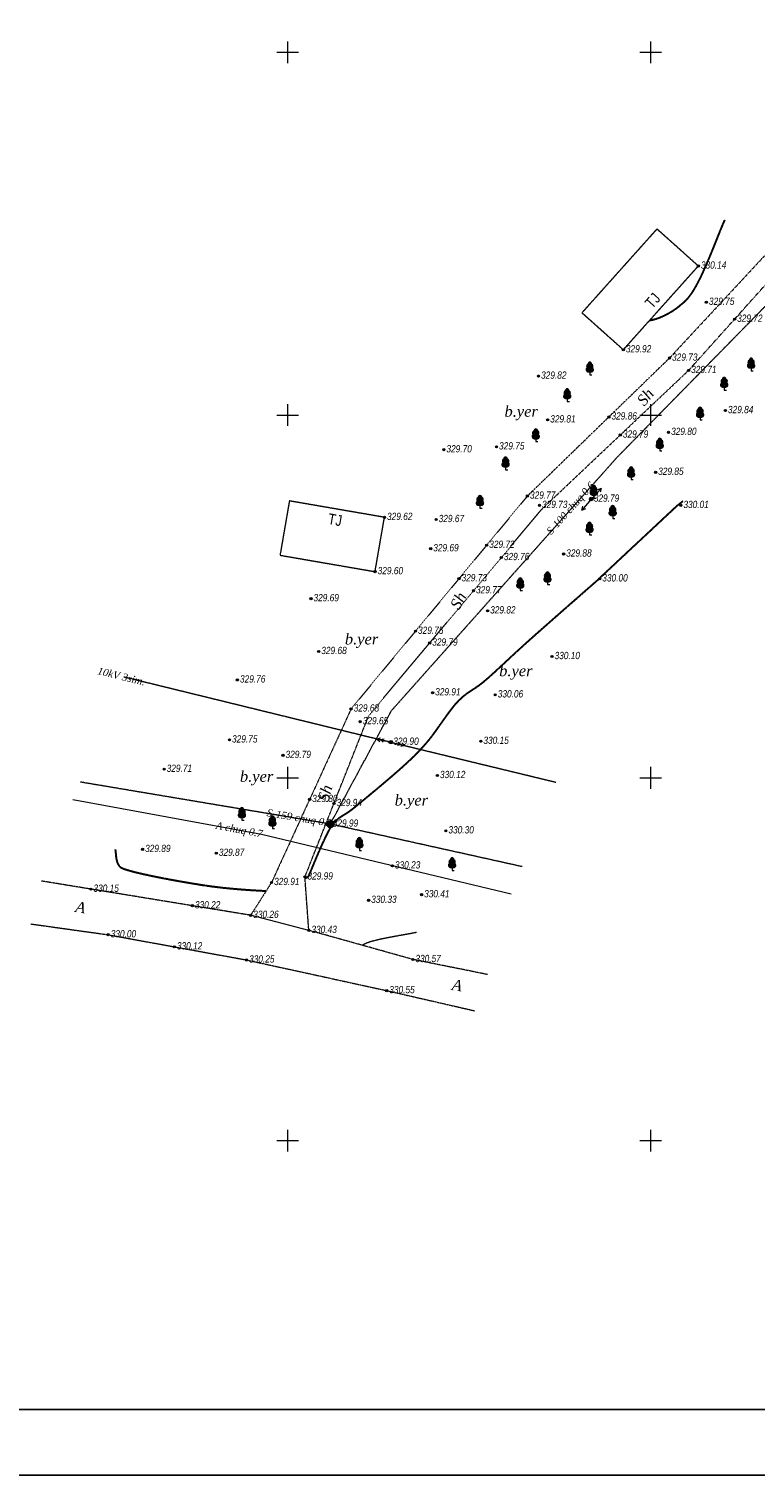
# Model space of a CAD drawing. Header units: millimetres. Extents: x 3960971 to 4113015, y -456608 to 60100.
# Tile 31 of 61: x 3991126 to 4001127, y -90507 to -70576. Entities that reach past the tile are written whole.
import ezdxf
from ezdxf.enums import TextEntityAlignment as Align

# ---------------------------------------------------------------- set-up
doc = ezdxf.new("R2010")
doc.units = ezdxf.units.MM
for name, pattern in [('Build_Contour_Resid_m1', [1, 1, 0]), ('Commnctn_Electr_VLP_High_Built_m1', [1, 1, 0]), ('Commnctn_Waterpipes_Line_Unground_m1', [10, 8, -0.5, 1, -0.5]), ('Footway_NotBorder_Line_m1', [3, 1.5, -1.5]), ('Relef_Horizontal_Basic_m1', [1, 1, 0]), ('Relef_Horizontal_Bold_m1', [1, 1, 0])]:
    doc.linetypes.add(name, pattern=pattern)
for name, color, linetype, lineweight, true_color in [('AUTO#_ROADS_EXIST_L', 7, 'Continuous', 15, 0x000000), ('AUTO#_ROADS_MTRAL_T', 7, 'Continuous', 15, 0x000000), ('COMMN_OBJCT_#####_B', 7, 'Continuous', 15, 0x000000), ('COMMN_OBJCT_CONCT_L', 7, 'Continuous', 15, 0x000000), ('COMMN_OBJCT_CONCT_T', 7, 'Continuous', 15, 0x000000), ('COMMN_OBJCT_WATER_L', 7, 'Continuous', 15, 0x000000), ('COMMN_OBJCT_WATER_T', 7, 'Continuous', 15, 0x000000), ('COMMN_OBJCT_WELL#_B', 7, 'Continuous', 15, 0x000000), ('GREEN_VGTAT_SRVEY_B', 7, 'Continuous', 15, 0x000000), ('RELEF_TEXT#_#####_T', 7, 'Continuous', 15, 0x000000)]:
    doc.layers.add(name, color=color, linetype=linetype, lineweight=lineweight, true_color=true_color)
for name, color, linetype, true_color in [('BUILD_RESID_CNTUR_P', 7, 'Continuous', 0x000000), ('BUILD_RESID_TITLE_T', 7, 'Continuous', 0x000000), ('COMMN_OBJCT_ELCTR_B', 7, 'Continuous', 0x000000), ('COMMN_OBJCT_ELCTR_L', 7, 'Continuous', 0x000000), ('COMMN_OBJCT_ELCTR_T', 7, 'Continuous', 0x000000), ('GEODS_POINT_GRID#_B', 7, 'Continuous', 0x000000), ('RELEF_HRZNT_BASIC_L', 7, 'Continuous', 0x000000), ('RELEF_HRZNT_BOLD#_L', 7, 'Continuous', 0x000000), ('RELEF_POINT_PICKT_B', 7, 'Continuous', 0x000000), ('RELEF_POINT_PICKT_T', 7, 'Continuous', 0x000000)]:
    doc.layers.add(name, color=color, linetype=linetype, true_color=true_color)
doc.styles.add('БМ-431 (Times New Roman К)', font='timesi.ttf', dxfattribs={"height": 1})
doc.styles.add('Д-431 (Arial Narrow К)', font='ARIALNI.TTF', dxfattribs={"height": 1})
doc.styles.add('Р-131 (Arial Narrow)', font='ARIALN.TTF', dxfattribs={"height": 1})
doc.linetypes.add('Auto_Material_Border_Line_m1', pattern='A,0,[3,Topography.shx,S=0.5,R=0,X=0,Y=0],-0.5', length=0.5)
doc.linetypes.add('Commnctn_Connect_Line_Unground_m1', pattern='A,4,[3,Topography.shx,S=2.5,R=0,X=0,Y=0],4,-0.5,1,-0.5', length=10)

# ---------------------------------------------------------------- blocks, each defined once
blk = doc.blocks.new('CommnctnPoleTcircle_m1')
at = {"layer": 'COMMN_OBJCT_#####_B', "lineweight": 13, "true_color": 0xfffffe}
h = blk.add_hatch(color=7, dxfattribs=at)
edge = h.paths.add_edge_path()
edge.add_arc((0, 0), 0.5, 0, 360)
at = {"layer": 'COMMN_OBJCT_#####_B', "color": 18, "lineweight": 9, "true_color": 0x000000}
blk.add_circle((0, 0), 0.5, dxfattribs=at)
blk = doc.blocks.new('ElectricHighVLP_m1')
at = {"layer": 'COMMN_OBJCT_ELCTR_B', "color": 18, "linetype": 'Continuous', "lineweight": 20, "true_color": 0x000000}
for p, q in [((0, 0), (4, 0)), ((3, 0), (2, 0.5)), ((3, 0), (2, -0.5)), ((4, 0), (3, 0.5)), ((4, 0), (3, -0.5))]:
    blk.add_line(p, q, dxfattribs=at)
blk = doc.blocks.new('ElectricLowVLP_m1')
at = {"layer": 'COMMN_OBJCT_ELCTR_B', "color": 18, "linetype": 'Continuous', "lineweight": 20, "true_color": 0x000000}
for p, q in [((0, 0), (4, 0)), ((4, 0), (3, 0.5)), ((4, 0), (3, -0.5))]:
    blk.add_line(p, q, dxfattribs=at)
blk = doc.blocks.new('WellinspectWater_m1')
at = {"layer": 'COMMN_OBJCT_WELL#_B', "linetype": 'Continuous', "lineweight": 13, "true_color": 0xfffffe}
blk.add_hatch(color=7, dxfattribs=at).paths.add_polyline_path([(-1, 0, 1), (1, 0, 1)])
at = {"layer": 'COMMN_OBJCT_WELL#_B', "color": 18, "linetype": 'Continuous', "lineweight": 13, "true_color": 0x000000}
blk.add_line((-1, 0), (1, 0), dxfattribs=at)
blk.add_circle((0, 0), 1, dxfattribs=at)
blk = doc.blocks.new('PointHight_m1')
at = {"layer": 'RELEF_POINT_PICKT_B', "linetype": 'Continuous', "lineweight": 15, "true_color": 0x000000}
h = blk.add_hatch(color=18, dxfattribs=at)
edge = h.paths.add_edge_path()
edge.add_arc((0, 0), 0.3, 0, 360)
at = {"layer": 'RELEF_POINT_PICKT_B', "color": 18, "linetype": 'Continuous', "lineweight": 15, "true_color": 0x000000}
blk.add_circle((0, 0), 0.3, dxfattribs=at)
blk.add_point((0, 0), dxfattribs=at)
blk = doc.blocks.new('CrossCoord_m1')
at = {"layer": 'GEODS_POINT_GRID#_B', "color": 3, "lineweight": 20, "true_color": 0x00ff00, "flags": 128}
for points in [[(-3, 0), (3, 0)], [(0, 3), (0, -3)]]:
    blk.add_lwpolyline(points, dxfattribs=at)
blk = doc.blocks.new('GreenBroadleaf_m1')
at = {"layer": 'GREEN_VGTAT_SRVEY_B', "linetype": 'Continuous', "lineweight": 13, "true_color": 0xfffffe}
h = blk.add_hatch(color=7, dxfattribs=at)
h.dxf.hatch_style = 1
edge = h.paths.add_edge_path()
edge.add_line((-0.48, 0.8), (0.48, 0.8))
edge.add_arc((0.41, 1.41), 0.612, 276.5567, 421.5805)
edge.add_arc((0.28, 2.38), 0.602, 314.3499, 428.7548)
edge.add_arc((0, 3), 0.501, 352.9771, 449.7089)
edge.add_arc((0, 3), 0.501, 90.2911, 187.0229)
edge.add_arc((-0.28, 2.38), 0.602, 111.2452, 225.6501)
edge.add_arc((-0.41, 1.41), 0.612, 118.4195, 263.4433)
at = {"layer": 'GREEN_VGTAT_SRVEY_B', "color": 18, "linetype": 'Continuous', "lineweight": 13, "true_color": 0x000000}
blk.add_line((-0.48, 0.8), (0.48, 0.8), dxfattribs=at)
blk.add_lwpolyline([(0, 0.8), (0, 0), (0.6, 0)], dxfattribs=at)
for centre, radius, start, end in [((-0.41, 1.41), 0.612, 118.4195, 263.4433), ((-0.28, 2.38), 0.602, 111.2452, 225.6501), ((0, 3), 0.501, 90.2911, 187.0229), ((0, 3), 0.501, 352.9771, 89.7089), ((0.41, 1.41), 0.612, 276.5567, 61.5805), ((0.28, 2.38), 0.602, 314.3499, 68.7548)]:
    blk.add_arc(centre, radius, start, end, dxfattribs=at)

msp = doc.modelspace()

# ---------------------------------------------------------------- linework, layer by layer
at = {"color": 7, "lineweight": 25}
for points in [[(3960970.845, -28860.128), (4113015.323, -28860.128), (4113015.323, -90507.341), (3960970.845, -90507.341)], [(4111836.269, -89605.665), (3965919.015, -89605.665), (3965919.015, -29837.599), (4111836.269, -29837.599)]]:
    msp.add_lwpolyline(points, close=True, dxfattribs=at)
at = {"layer": 'AUTO#_ROADS_EXIST_L', "color": 18, "linetype": 'Footway_NotBorder_Line_m1', "lineweight": 15, "true_color": 0x000000, "flags": 128}
for points in [[(3983620.295, -80689.665), (3982890.7, -80585.938), (3980900.3, -80012.038), (3980733.2, -79529.038), (3980975.4, -79067.138), (3982693.3, -77118.938), (3986194.4, -73468.638), (3988042.8, -71572.538), (3991986.2, -67603.138), (3995962.461, -63537.61), (3997628.5, -61747.738), (4000188.1, -58953.438), (4001252.1, -57746.638), (4003766.9, -54832.138), (4005481.293, -52978.499), (4006446.4, -51899.638), (4007404.366, -52135.898), (4015061.8, -59635.038), (4010688.1, -64039.538), (4007935.7, -66862.238), (4006477.2, -68241.738), (4004454, -70258.538), (4001165.2, -73801.738), (3999948.2, -75112.238), (3997991.4, -77013.538), (3995562.6, -79947.538), (3994466.9, -82339.338), (3994179.3, -82792.138), (3991978.8, -82431.738), (3991297.868, -82320.214)], [(3997442.323, -83608.513), (3996413, -83400.838), (3994980.7, -82999.738), (3994927, -82262.838), (3995805.085, -80041.265), (3998190.14, -77194.43), (4000210.9, -75282.538), (4001814.42, -73494.521), (4004663.4, -70510.338), (4006538.5, -68614.638), (4007904.6, -67331.538), (4010790.4, -64368.938), (4015318.7, -59870.338), (4017114.2, -61627.938), (4019702.5, -64303.938), (4023423.449, -68323.286), (4020960.9, -70791.138), (4019647.444, -72021.753), (4017953, -73761.138), (4016959, -74793.538), (4010706.677, -81324.927), (4009156.7, -82905.138), (4006418.134, -85428.953), (4004282.3, -85003.638), (4003673.948, -84891.646)], [(3991152.666, -82911.414), (3992217, -83060.038), (3994122, -83407.238), (3996053.2, -83829.738), (3997265.354, -84108.307)]]:
    msp.add_lwpolyline(points, dxfattribs=at)
at = {"layer": 'AUTO#_ROADS_EXIST_L', "color": 18, "linetype": 'Auto_Material_Border_Line_m1', "lineweight": 15, "true_color": 0x000000, "flags": 128}
msp.add_lwpolyline([(3994980.7, -82999.738), (3994179.3, -82792.138)], dxfattribs=at)
at = {"layer": 'BUILD_RESID_CNTUR_P', "color": 18, "linetype": 'Build_Contour_Resid_m1', "lineweight": 13, "true_color": 0x000000, "flags": 128}
for points in [[(3999312.3, -74997.538), (4000345.5, -73842.838), (3999775.582, -73332.888), (3998742.382, -74487.588)], [(3995893, -78055.338), (3996022.2, -77307.438), (3994712.782, -77081.236), (3994583.582, -77829.136)]]:
    msp.add_lwpolyline(points, close=True, dxfattribs=at)
at = {"layer": 'COMMN_OBJCT_CONCT_L', "color": 3, "linetype": 'Commnctn_Connect_Line_Unground_m1', "lineweight": 15, "true_color": 0x00ff00, "flags": 128}
msp.add_lwpolyline([(3997766.887, -82501.425), (3994327.155, -81679.816), (3991730.564, -81203.031)], dxfattribs=at)
at = {"layer": 'COMMN_OBJCT_ELCTR_L', "color": 1, "linetype": 'Commnctn_Electr_VLP_High_Built_m1', "lineweight": 20, "true_color": 0xff0000, "flags": 128}
msp.add_lwpolyline([(3992430.705, -79503.942), (3996108.6, -80405.938), (3998384.651, -80957.555)], dxfattribs=at)
at = {"layer": 'COMMN_OBJCT_WATER_L', "color": 5, "linetype": 'Commnctn_Waterpipes_Line_Unground_m1', "lineweight": 15, "true_color": 0x0000ff, "flags": 128}
for points in [[(3995275.7, -81534.438), (3996119.784, -79970.013), (3999226.256, -76479.778), (4004261.2, -71342.774), (4008473.631, -66992.729), (4011507.459, -63888.876), (4016307.425, -59180.823), (4019271.924, -56565.143)], [(3997918.804, -82121.766), (3995275.7, -81534.438), (3991832.403, -80955.889)]]:
    msp.add_lwpolyline(points, dxfattribs=at)
at = {"layer": 'RELEF_HRZNT_BASIC_L', "color": 34, "linetype": 'Relef_Horizontal_Basic_m1', "lineweight": 15, "true_color": 0xa55200, "elevation": 33050}
msp.add_lwpolyline([(3996463.271, -83028.1), (3996450.268, -83031.108), (3996420.878, -83037.364), (3996369.355, -83047.345), (3996289.631, -83061.746), (3996178.382, -83081.456), (3996062.193, -83103.004), (3995949.574, -83126.325), (3995849.034, -83151.354), (3995769.082, -83178.025), (3995718.228, -83206.275)], dxfattribs=at)
at = {"layer": 'RELEF_HRZNT_BOLD#_L', "color": 34, "linetype": 'Relef_Horizontal_Bold_m1', "lineweight": 30, "true_color": 0xa55200, "elevation": 33000}
for points in [[(3999675.317, -74591.833), (3999675.317, -74591.833), (3999727.121, -74581.488), (3999786.917, -74563.08), (3999852.837, -74536.534), (3999923.015, -74501.774), (3999995.583, -74458.726), (4000068.674, -74407.314), (4000140.421, -74347.464), (4000208.958, -74279.1), (4000263.36, -74207.671), (4000319.745, -74113.362), (4000377.021, -74001.79), (4000434.098, -73878.572), (4000489.882, -73749.325), (4000543.285, -73619.666), (4000593.213, -73495.211), (4000638.576, -73381.578), (4000678.282, -73284.384), (4000711.24, -73209.244)], [(3994928.099, -82277.911), (3994945.952, -82273.62), (3994961.561, -82268.116), (3994973.947, -82257.865), (3994983.512, -82244.334), (3994995.876, -82215.597), (3995024.518, -82145.936), (3995065.397, -82047.279), (3995114.476, -81931.555), (3995167.714, -81810.693), (3995221.072, -81696.619), (3995270.512, -81601.264), (3995311.993, -81536.554), (3995357.865, -81485.17), (3995400.802, -81447.964), (3995443.409, -81418.713), (3995488.288, -81391.196), (3995538.043, -81359.19), (3995595.278, -81316.472), (3995647.352, -81273.951), (3995717.771, -81215.959), (3995801.514, -81146.557), (3995893.56, -81069.808), (3995988.89, -80989.772), (3996082.484, -80910.511), (3996169.321, -80836.086), (3996244.381, -80770.559), (3996302.644, -80717.99), (3996358.66, -80665.977), (3996405.092, -80622.462), (3996445.391, -80583.686), (3996483.013, -80545.886), (3996521.409, -80505.3), (3996564.032, -80458.168), (3996614.337, -80400.728), (3996664.837, -80338.556), (3996718.828, -80266.217), (3996775.196, -80187.376), (3996832.825, -80105.699), (3996890.602, -80024.85), (3996947.413, -79948.496), (3997002.142, -79880.302), (3997053.676, -79823.933), (3997114.61, -79767.822), (3997168.076, -79726.25), (3997218.329, -79692.427), (3997269.626, -79659.558), (3997326.22, -79620.851), (3997392.369, -79569.513), (3997442.659, -79526.703), (3997497.203, -79478.309), (3997556.204, -79424.554), (3997619.863, -79365.659), (3997688.384, -79301.845), (3997761.967, -79233.334), (3997840.815, -79160.348), (3997925.129, -79083.109), (3998015.113, -79001.837), (3998100.203, -78925.954), (3998200.243, -78837.281), (3998310.379, -78740.031), (3998425.757, -78638.42), (3998541.523, -78536.662), (3998652.822, -78438.97), (3998754.801, -78349.558), (3998842.605, -78272.642), (3998911.381, -78212.434), (3998956.274, -78173.15), (3998972.43, -78159.002), (3998977.674, -78152.723), (3998981.989, -78148.439), (3999006.949, -78125.073), (3999075.251, -78061.139), (3999177.324, -77965.604), (3999303.594, -77847.433), (3999444.488, -77715.593), (3999590.434, -77579.05), (3999731.857, -77446.771), (3999859.186, -77327.722), (3999962.848, -77230.868), (4000033.268, -77165.177), (4000060.875, -77139.615), (4000073.958, -77129.705), (4000087.26, -77120.044), (4000101.84, -77108.224), (4000118.972, -77093.974), (4000132.73, -77082.51)], [(3992312.792, -81884.275), (3992314.415, -81890.965), (3992316.93, -81906.113), (3992319.548, -81932.54), (3992322.771, -81972.69), (3992330.42, -82026.483), (3992342.942, -82068.683), (3992357.957, -82097.844), (3992371.319, -82115.384), (3992379.141, -82123.441), (3992383.986, -82127.411), (3992397.942, -82135.768), (3992428.881, -82149.254), (3992486.957, -82168.753), (3992582.627, -82195.012), (3992698.798, -82222.652), (3992829.965, -82250.906), (3992970.622, -82279.008), (3993115.264, -82306.192), (3993258.386, -82331.692), (3993394.483, -82354.742), (3993518.049, -82374.575), (3993647.068, -82393.017), (3993775.449, -82408.559), (3993900.063, -82421.427), (3994017.78, -82431.846), (3994125.47, -82440.043), (3994220.003, -82446.242), (3994298.25, -82450.669), (3994357.081, -82453.55), (3994393.366, -82455.111)]]:
    msp.add_lwpolyline(points, dxfattribs=at)

# ---------------------------------------------------------------- block references
at = {"layer": 'COMMN_OBJCT_#####_B', "color": 18, "true_color": 0x000000, "xscale": 50, "yscale": 50, "zscale": 50}
for p in [(3998870.7, -77055.238), (3996108.6, -80405.938)]:
    msp.add_blockref('CommnctnPoleTcircle_m1', p, dxfattribs=at)
at = {"layer": 'COMMN_OBJCT_ELCTR_B', "color": 18, "true_color": 0x000000}
for name, p, xscale, yscale, zscale, rotation in [('ElectricLowVLP_m1', (3998870.7, -77055.238), 50, 50, 50, 47.08611832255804), ('ElectricLowVLP_m1', (3998870.7, -77055.238), 50.00000000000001, 50.00000000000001, 50.00000000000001, 230.2892862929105), ('ElectricHighVLP_m1', (3996108.6, -80405.938), 49.99999999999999, 49.99999999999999, 49.99999999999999, 166.2203020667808), ('ElectricHighVLP_m1', (3996108.6, -80405.938), 50.00000000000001, 50.00000000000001, 50.00000000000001, 346.3766305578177)]:
    msp.add_blockref(name, p, dxfattribs=dict(at, xscale=xscale, yscale=yscale, zscale=zscale, rotation=rotation))
at = {"layer": 'COMMN_OBJCT_WELL#_B', "color": 18, "true_color": 0x000000, "xscale": 50, "yscale": 50, "zscale": 50}
msp.add_blockref('WellinspectWater_m1', (3995275.7, -81534.438), dxfattribs=at)
at = {"layer": 'GEODS_POINT_GRID#_B', "color": 3, "true_color": 0x00ff00, "xscale": 50, "yscale": 50, "zscale": 50}
for p in [(3994688.8, -70897.838), (3999688.8, -70897.838), (3994688.8, -75897.838), (3999688.8, -75897.838), (3994688.8, -80897.838), (3999688.8, -80897.838), (3994688.8, -85897.838), (3999688.8, -85897.838)]:
    msp.add_blockref('CrossCoord_m1', p, dxfattribs=at)
at = {"layer": 'GREEN_VGTAT_SRVEY_B', "color": 18, "true_color": 0x000000, "xscale": 50, "yscale": 50, "zscale": 50}
for p in [(4001072.819, -75288.488), (3998850.465, -75342.814), (3998539.159, -75709.585), (4000701.385, -75552.769), (4000368.766, -75964.939), (3998106.22, -76263.969), (3999813.962, -76391.833), (3997690.262, -76650.748), (3999418.976, -76786.685), (3998905.7, -77041.738), (3997337.993, -77181.766), (3999165.439, -77321.095), (3998846.678, -77549.693), (3998267.716, -78234.918), (3997893.113, -78316.632), (3994058.956, -81483.231), (3994478.993, -81597.469), (3995677, -81896.864), (3996954.286, -82174.245)]:
    msp.add_blockref('GreenBroadleaf_m1', p, dxfattribs=at)
at = {"layer": 'RELEF_POINT_PICKT_B', "color": 18, "true_color": 0x000000, "xscale": 50, "yscale": 50, "zscale": 50}
for p in [(4000345.5, -73842.838, 33014.4), (4000456.135, -74342.615, 32974.747), (4000844.809, -74575.694, 32972.426), (3999312.3, -74997.538, 32992.2), (3999948.2, -75112.238, 32972.5), (4000210.9, -75282.538, 32971.1), (3998144.085, -75360.481, 32981.703), (3999113.666, -75923.103, 32986.173), (4000717.9, -75835.038, 32983.9), (3998269.853, -75963.441, 32980.944), (3999935.143, -76135.11, 32979.613), (3997565.295, -76335.318, 32975.087), (3999270.893, -76171.902, 32978.509), (3996840.477, -76375.612, 32969.64), (3999757.047, -76685.739, 32985.112), (3997991.4, -77013.538, 32976.6), (3998157, -77141.738, 32972.9), (3998870.7, -77055.238, 32978.8), (4000104.492, -77142.707, 33000.777), (3996022.2, -77307.438, 32961.9), (3996733.686, -77336.631, 32967.056), (3996659.323, -77739.19, 32969.242), (3997430.119, -77691.568, 32971.777), (3997631.967, -77860.674, 32975.835), (3998490.354, -77811.997, 32987.761), (3995893, -78055.338, 32960.1), (3997048.614, -78152.427, 32973.193), (3997248.742, -78318.095, 32977.13), (3998987.193, -78154.789, 33000.171), (3995009.58, -78427.587, 32969.062), (3997442.678, -78595.64, 32982.289), (3996449.238, -78876.476, 32975.419), (3996645.1, -79038.612, 32979.334), (3995117.025, -79155.482, 32968.165), (3998329.81, -79225.145, 33009.737), (3993996.961, -79547.736, 32976.224), (3996685.125, -79724.995, 32990.888), (3997547.505, -79753.167, 33006.204), (3995562.6, -79947.538, 32967.8), (3995688.5, -80122.938, 32965.2), (3993887.719, -80374.189, 32975.135), (3996108.6, -80405.938, 32989.7), (3997349.822, -80393.152, 33014.979), (3994624.493, -80587.488, 32978.544), (3992987.267, -80778.708, 32970.516), (3996751.484, -80864.683, 33012.2), (3994991.139, -81194.98, 32979.9), (3995326.953, -81250.95, 32993.673), (3995275.7, -81534.438, 32999.3), (3996868.063, -81627.272, 33030.013), (3992690.533, -81883.642, 32988.644), (3993706.074, -81936.674, 32986.737), (3996130.78, -82110.627, 33023.368), (3994927, -82262.838, 32999.1), (3991978.8, -82431.738, 33014.6), (3994466.9, -82339.338, 32991), (3996533.396, -82508.146, 33040.933), (3993376.278, -82660.618, 33021.967), (3995804.239, -82584.682, 33032.929), (3994179.3, -82792.138, 33026.2), (3992217, -83060.038, 33000.4), (3994980.7, -82999.738, 33043.1), (3993127.795, -83226.037, 33012.114), (3994122, -83407.238, 33024.9), (3996413, -83400.838, 33056.5), (3996053.2, -83829.738, 33054.9)]:
    msp.add_blockref('PointHight_m1', p, dxfattribs=at)

# ---------------------------------------------------------------- texts
at = {"layer": 'AUTO#_ROADS_MTRAL_T', "color": 18, "true_color": 0x000000, "style": 'БМ-431 (Times New Roman К)'}
for s, rotation, p in [('Sh', 50.9711485, (3999673.855, -75695.803)), ('Sh', 61.8325921, (3997104.103, -78490.739)), ('Sh', 73.2954421, (3995275.814, -81130.344)), ('A', 351.0634468, (3991824.868, -82756.65)), ('A', 351.3503548, (3997011.504, -83831.346))]:
    msp.add_text(s, height=150, rotation=rotation, dxfattribs=at).set_placement(p, align=Align.CENTER)
at = {"layer": 'BUILD_RESID_TITLE_T', "color": 18, "true_color": 0x000000, "style": 'Р-131 (Arial Narrow)'}
for rotation, p in [(48.1785248, (3999717.116, -74320.166)), (350.1988664, (3995341.957, -77342.148))]:
    msp.add_text('TJ', height=150, rotation=rotation, dxfattribs=at).set_placement(p, align=Align.MIDDLE)
at = {"layer": 'COMMN_OBJCT_CONCT_T', "color": 18, "linetype": 'Continuous', "true_color": 0x000000, "style": 'БМ-431 (Times New Roman К)'}
msp.add_text('A chuq 0.7', height=100, rotation=349.5952662, dxfattribs=at).set_placement((3994020.673, -81623.54), align=Align.MIDDLE)
at = {"layer": 'COMMN_OBJCT_ELCTR_T', "color": 18, "linetype": 'Continuous', "true_color": 0x000000, "style": 'БМ-431 (Times New Roman К)'}
msp.add_text('10kV 3sim.', height=100, rotation=346.2203021, dxfattribs=at).set_placement((3992400.691, -79496.581), align=Align.MIDDLE)
at = {"layer": 'COMMN_OBJCT_WATER_T', "color": 18, "linetype": 'Continuous', "true_color": 0x000000, "style": 'БМ-431 (Times New Roman К)'}
for s, rotation, p in [('S-100 chuq 0.6', 48.3294168, (3998594.602, -77189.465)), ('S-159 chuq 0.7', 350.4621429, (3994850.531, -81463))]:
    msp.add_text(s, height=100, rotation=rotation, dxfattribs=at).set_placement(p, align=Align.MIDDLE)
at = {"layer": 'RELEF_POINT_PICKT_T', "color": 18, "true_color": 0x000000, "style": 'Д-431 (Arial Narrow К)'}
for s, p in [('330.14', (4000380.5, -73829.338, 33014.4)), ('329.75', (4000491.135, -74329.115, 32974.747)), ('329.72', (4000879.809, -74562.194, 32972.426)), ('329.92', (3999347.3, -74984.038, 32992.2)), ('329.73', (3999983.2, -75098.738, 32972.5)), ('329.82', (3998179.085, -75346.981, 32981.703)), ('329.71', (4000245.9, -75269.038, 32971.1)), ('329.81', (3998304.853, -75949.941, 32980.944)), ('329.86', (3999148.666, -75909.603, 32986.173)), ('329.84', (4000752.9, -75821.538, 32983.9)), ('329.79', (3999305.893, -76158.402, 32978.509)), ('329.80', (3999970.143, -76121.61, 32979.613)), ('329.70', (3996875.477, -76362.112, 32969.64)), ('329.75', (3997600.295, -76321.818, 32975.087)), ('329.85', (3999792.047, -76672.239, 32985.112)), ('329.77', (3998026.4, -77000.038, 32976.6)), ('329.73', (3998192, -77128.238, 32972.9)), ('329.79', (3998905.7, -77041.738, 32978.8)), ('330.01', (4000139.492, -77129.207, 33000.777)), ('329.62', (3996057.2, -77293.938, 32961.9)), ('329.67', (3996768.686, -77323.131, 32967.056)), ('329.69', (3996694.323, -77725.69, 32969.242)), ('329.72', (3997465.119, -77678.068, 32971.777)), ('329.76', (3997666.967, -77847.174, 32975.835)), ('329.88', (3998525.354, -77798.497, 32987.761)), ('329.60', (3995928, -78041.838, 32960.1)), ('329.73', (3997083.614, -78138.927, 32973.193)), ('330.00', (3999022.193, -78141.289, 33000.171)), ('329.77', (3997283.742, -78304.595, 32977.13)), ('329.69', (3995044.58, -78414.087, 32969.062)), ('329.82', (3997477.678, -78582.14, 32982.289)), ('329.75', (3996484.238, -78862.976, 32975.419)), ('329.68', (3995152.025, -79141.982, 32968.165)), ('329.79', (3996680.1, -79025.112, 32979.334)), ('330.10', (3998364.81, -79211.645, 33009.737)), ('329.76', (3994031.961, -79534.236, 32976.224)), ('329.91', (3996720.125, -79711.495, 32990.888)), ('330.06', (3997582.505, -79739.667, 33006.204)), ('329.68', (3995597.6, -79934.038, 32967.8)), ('329.65', (3995723.5, -80109.438, 32965.2)), ('329.75', (3993922.719, -80360.689, 32975.135)), ('329.79', (3994659.493, -80573.988, 32978.544)), ('329.90', (3996143.6, -80392.438, 32989.7)), ('330.15', (3997384.822, -80379.652, 33014.979)), ('329.71', (3993022.267, -80765.208, 32970.516)), ('330.12', (3996786.484, -80851.183, 33012.2)), ('329.80', (3995026.139, -81181.48, 32979.9)), ('329.94', (3995361.953, -81237.45, 32993.673)), ('329.99', (3995310.7, -81520.938, 32999.3)), ('330.30', (3996903.063, -81613.772, 33030.013)), ('329.89', (3992725.533, -81870.142, 32988.644)), ('329.87', (3993741.074, -81923.174, 32986.737)), ('330.23', (3996165.78, -82097.127, 33023.368)), ('329.91', (3994501.9, -82325.838, 32991)), ('329.99', (3994962, -82249.338, 32999.1)), ('330.15', (3992013.8, -82418.238, 33014.6)), ('330.41', (3996568.396, -82494.646, 33040.933)), ('330.22', (3993411.278, -82647.118, 33021.967)), ('330.33', (3995839.239, -82571.182, 33032.929)), ('330.26', (3994214.3, -82778.638, 33026.2)), ('330.00', (3992252, -83046.538, 33000.4)), ('330.43', (3995015.7, -82986.238, 33043.1)), ('330.12', (3993162.795, -83212.537, 33012.114)), ('330.25', (3994157, -83393.738, 33024.9)), ('330.57', (3996448, -83387.338, 33056.5)), ('330.55', (3996088.2, -83816.238, 33054.9))]:
    msp.add_text(s, height=100, dxfattribs=at).set_placement(p, align=Align.MIDDLE_LEFT)
at = {"layer": 'RELEF_TEXT#_#####_T', "color": 18, "true_color": 0x000000, "style": 'БМ-431 (Times New Roman К)'}
for p in [(3997905.468, -75865.718), (3995706.965, -79004.357), (3997831.996, -79441.732), (3994261.075, -80897.323), (3996392.696, -81224.539)]:
    msp.add_text('b.yer', height=150, dxfattribs=at).set_placement(p, align=Align.MIDDLE)

doc.saveas('drawing.dxf')
